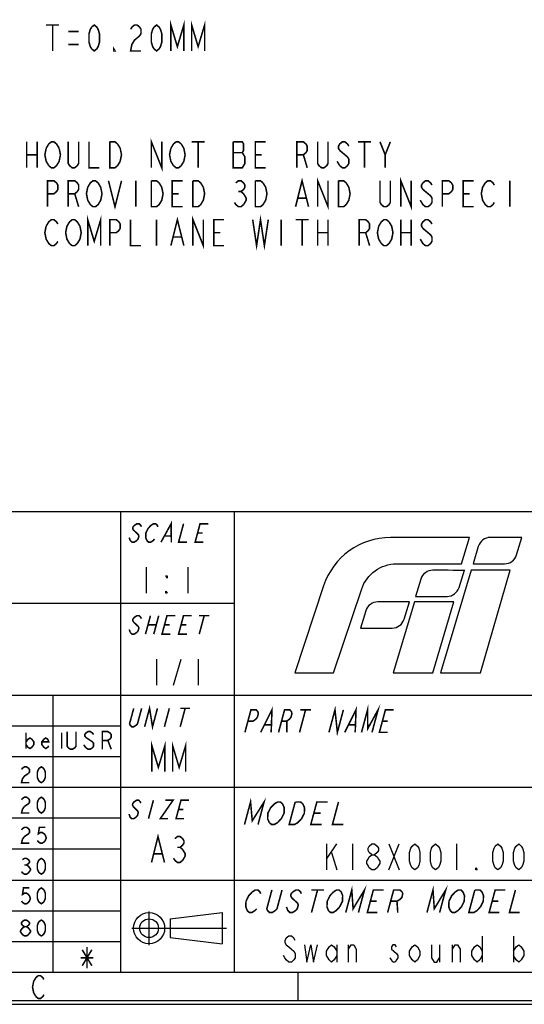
# Model space of a CAD drawing. Header units: millimetres. Extents: x 0 to 420, y 0 to 297.
# Tile 8 of 15: x 294 to 343, y 0 to 95. Entities that reach past the tile are written whole.
import ezdxf

# ---------------------------------------------------------------- set-up
doc = ezdxf.new("R2010")
doc.units = ezdxf.units.MM
doc.header["$LTSCALE"] = 23.1
doc.layers.get('0').update_dxf_attribs({"linetype": 'CONTINUOUS'})

msp = doc.modelspace()

# ---------------------------------------------------------------- linework, layer by layer
at = {"color": 7, "linetype": 'CONTINUOUS', "true_color": 0xf5f5f5}
for p, q in [((234.756, 47.473), (417.234, 47.473)), ((304.127, 47.473), (304.127, 3.102)), ((315.07, 47.473), (315.07, 3.102)), ((306.599, 42.082), (306.599, 39.582)), ((310.599, 42.082), (310.599, 39.582)), ((234.756, 38.619), (315.07, 38.619)), ((307.599, 33.228), (307.599, 30.728)), ((309.224, 30.728), (309.974, 33.228)), ((311.599, 33.228), (311.599, 30.728)), ((234.756, 29.765), (417.234, 29.765)), ((297.61, 29.765), (297.61, 3.102)), ((234.756, 26.814), (304.127, 26.814)), ((234.756, 23.863), (304.127, 23.863)), ((234.756, 20.911), (417.234, 20.911)), ((234.756, 17.96), (304.127, 17.96)), ((323.938, 15.444), (323.938, 12.944)), ((323.938, 13.986), (324.938, 15.444)), ((326.438, 15.444), (326.438, 12.944)), ((329.938, 15.444), (330.938, 12.944)), ((329.938, 12.944), (330.938, 15.444)), ((336.438, 15.444), (336.438, 12.944)), ((234.756, 14.958), (304.127, 14.958)), ((324.438, 14.611), (324.938, 12.944)), ((234.756, 11.955), (417.234, 11.955)), ((234.756, 9.004), (304.127, 9.004)), ((306.868, 5.701), (306.868, 8.947)), ((308.897, 8.231), (313.902, 8.832)), ((313.902, 8.832), (313.902, 5.829)), ((308.897, 8.231), (308.897, 6.429)), ((305.216, 7.33), (314.33, 7.33)), ((234.756, 6.053), (304.127, 6.053)), ((308.897, 6.429), (313.902, 5.829)), ((324.938, 5.732), (324.938, 4.065)), ((326.063, 4.065), (326.063, 5.732)), ((334.813, 5.732), (334.813, 4.065)), ((336.063, 4.065), (336.063, 5.732)), ((338.938, 6.565), (338.938, 4.065)), ((341.938, 6.565), (341.938, 4.065)), ((2.782, 3.102), (417.234, 3.102)), ((321.207, 0.358), (321.207, 3.102)), ((0, 0), (420, 0)), ((0.038, 0.358), (419.978, 0.358))]:
    msp.add_line(p, q, dxfattribs=at)
at = {"color": 2, "linetype": 'CONTINUOUS', "const_width": 0.15}
for points in [[(308.966, 91.81), (308.966, 94.31), (309.591, 92.227), (310.216, 94.31), (310.216, 91.81)], [(310.966, 91.81), (310.966, 94.31), (311.591, 92.227), (312.216, 94.31), (312.216, 91.81)], [(296.966, 94.31), (298.216, 94.31)], [(297.591, 94.31), (297.591, 91.81)], [(301.591, 91.81), (301.341, 92.018), (301.216, 92.227), (301.091, 92.643), (301.091, 93.477), (301.216, 93.893), (301.341, 94.102), (301.591, 94.31), (301.841, 94.102), (301.966, 93.893), (302.091, 93.477), (302.091, 92.643), (301.966, 92.227), (301.841, 92.018), (301.591, 91.81)], [(305.091, 93.893), (305.216, 94.102), (305.466, 94.31), (305.716, 94.31), (305.966, 94.102), (306.091, 93.893), (306.091, 93.477), (305.966, 93.268)], [(307.591, 91.81), (307.341, 92.018), (307.216, 92.227), (307.091, 92.643), (307.091, 93.477), (307.216, 93.893), (307.341, 94.102), (307.591, 94.31), (307.841, 94.102), (307.966, 93.893), (308.091, 93.477), (308.091, 92.643), (307.966, 92.227), (307.841, 92.018), (307.591, 91.81)], [(299.091, 93.685), (300.091, 93.685)], [(305.966, 93.268), (305.466, 92.852), (305.216, 92.435), (305.091, 91.81), (306.091, 91.81)], [(299.091, 92.435), (300.091, 92.435)], [(303.591, 91.81), (303.466, 91.81), (303.466, 92.018), (303.591, 91.81)], [(307.091, 80.56), (307.091, 83.06), (308.091, 80.56), (308.091, 83.06)], [(295.091, 83.06), (295.091, 80.56)], [(296.091, 83.06), (296.091, 80.56)], [(297.216, 80.768), (296.966, 81.185), (296.841, 81.81), (296.966, 82.435)], [(296.966, 82.435), (297.216, 82.852), (297.466, 83.06), (297.716, 83.06), (297.966, 82.852), (298.216, 82.435)], [(298.216, 82.435), (298.341, 81.81), (298.216, 81.185), (298.091, 80.977)], [(300.091, 83.06), (300.091, 80.977), (299.966, 80.768), (299.716, 80.56), (299.466, 80.56), (299.216, 80.768), (299.091, 80.977), (299.091, 83.06)], [(301.091, 83.06), (301.091, 80.56), (302.091, 80.56)], [(303.091, 83.06), (303.591, 83.06), (303.841, 82.852)], [(304.091, 81.185), (303.841, 80.768), (303.591, 80.56), (303.091, 80.56), (303.091, 83.06)], [(303.841, 82.852), (304.091, 82.435), (304.216, 81.81), (304.091, 81.185)], [(309.216, 80.768), (308.966, 81.185), (308.841, 81.81), (308.966, 82.435)], [(308.966, 82.435), (309.216, 82.852), (309.466, 83.06), (309.716, 83.06), (309.966, 82.852)], [(309.966, 82.852), (310.216, 82.435), (310.341, 81.81), (310.216, 81.185), (310.091, 80.977)], [(310.966, 83.06), (312.216, 83.06)], [(311.591, 83.06), (311.591, 80.56)], [(314.966, 83.06), (314.966, 80.56), (315.841, 80.56), (315.966, 80.768), (316.091, 80.977), (316.091, 81.602), (315.841, 82.018)], [(315.841, 82.018), (315.966, 82.227), (315.966, 82.852), (315.841, 83.06), (314.966, 83.06)], [(318.091, 80.56), (317.091, 80.56), (317.091, 83.06), (318.091, 83.06)], [(321.091, 80.56), (321.091, 83.06), (321.716, 83.06), (321.966, 82.852), (322.091, 82.643), (322.091, 82.227), (321.966, 82.018), (321.716, 81.81), (321.091, 81.81)], [(324.091, 83.06), (324.091, 80.977), (323.966, 80.768), (323.716, 80.56), (323.466, 80.56), (323.216, 80.768), (323.091, 80.977), (323.091, 83.06)], [(326.091, 82.643), (325.966, 82.852), (325.716, 83.06), (325.466, 83.06), (325.216, 82.852), (325.091, 82.643), (325.091, 82.435), (325.216, 82.227)], [(326.966, 83.06), (328.216, 83.06)], [(327.591, 83.06), (327.591, 80.56)], [(329.091, 83.06), (329.591, 81.81), (329.591, 80.56)], [(329.591, 81.81), (330.091, 83.06)], [(295.091, 81.81), (296.091, 81.81)], [(314.966, 82.018), (315.841, 82.018)], [(317.091, 81.81), (317.716, 81.81)], [(321.716, 81.81), (322.091, 80.56)], [(325.216, 82.227), (325.716, 81.81), (325.966, 81.602), (326.091, 81.393), (326.091, 80.977), (325.966, 80.768), (325.716, 80.56), (325.466, 80.56), (325.216, 80.768)], [(298.091, 80.977), (297.966, 80.768), (297.716, 80.56), (297.466, 80.56), (297.216, 80.768)], [(310.091, 80.977), (309.966, 80.768), (309.716, 80.56), (309.466, 80.56), (309.216, 80.768)], [(325.216, 80.768), (324.966, 81.185)], [(323.091, 76.81), (323.091, 79.31), (324.091, 76.81), (324.091, 79.31)], [(331.091, 76.81), (331.091, 79.31), (332.091, 76.81), (332.091, 79.31)], [(297.091, 76.81), (297.091, 79.31), (297.716, 79.31), (297.966, 79.102), (298.091, 78.893), (298.091, 78.477), (297.966, 78.268), (297.716, 78.06), (297.091, 78.06)], [(299.091, 76.81), (299.091, 79.31), (299.716, 79.31), (299.966, 79.102), (300.091, 78.893), (300.091, 78.477), (299.966, 78.268), (299.716, 78.06), (299.091, 78.06)], [(302.091, 77.227), (301.966, 77.018), (301.716, 76.81), (301.466, 76.81), (301.216, 77.018), (301.091, 77.227), (300.966, 77.435), (300.841, 78.06), (300.966, 78.685)], [(300.966, 78.685), (301.216, 79.102), (301.466, 79.31), (301.716, 79.31), (301.966, 79.102), (302.216, 78.685)], [(302.216, 78.685), (302.341, 78.06), (302.216, 77.435), (302.091, 77.227)], [(302.966, 79.31), (303.591, 76.81), (304.216, 79.31)], [(305.591, 79.31), (305.591, 76.81)], [(307.091, 79.31), (307.591, 79.31), (307.841, 79.102), (308.091, 78.685)], [(308.091, 78.685), (308.216, 78.06), (308.091, 77.435), (307.966, 77.227), (307.841, 77.018), (307.591, 76.81), (307.091, 76.81), (307.091, 79.31)], [(310.091, 76.81), (309.091, 76.81), (309.091, 79.31), (310.091, 79.31)], [(311.091, 79.31), (311.591, 79.31), (311.841, 79.102), (312.091, 78.685)], [(312.091, 78.685), (312.216, 78.06), (312.091, 77.435), (311.966, 77.227), (311.841, 77.018), (311.591, 76.81), (311.091, 76.81), (311.091, 79.31)], [(315.216, 79.102), (315.466, 79.31), (315.716, 79.31), (315.966, 79.102), (316.091, 78.893), (316.091, 78.685), (315.966, 78.477), (315.716, 78.268), (315.966, 78.06)], [(317.091, 79.31), (317.591, 79.31), (317.841, 79.102)], [(317.841, 79.102), (318.091, 78.685), (318.216, 78.06), (318.091, 77.435), (317.966, 77.227), (317.841, 77.018), (317.591, 76.81), (317.091, 76.81), (317.091, 79.31)], [(320.966, 76.81), (321.591, 79.31), (322.216, 76.81)], [(325.091, 79.31), (325.591, 79.31), (325.841, 79.102)], [(325.841, 77.018), (325.591, 76.81), (325.091, 76.81), (325.091, 79.31)], [(325.841, 79.102), (326.091, 78.685), (326.216, 78.06), (326.091, 77.435), (325.841, 77.018)], [(330.091, 79.31), (330.091, 77.227), (329.966, 77.018), (329.716, 76.81), (329.466, 76.81), (329.216, 77.018), (329.091, 77.227), (329.091, 79.31)], [(334.091, 78.893), (333.966, 79.102), (333.716, 79.31), (333.466, 79.31), (333.216, 79.102), (333.091, 78.893), (333.091, 78.685), (333.216, 78.477), (333.466, 78.268), (333.716, 78.06), (333.966, 77.852), (334.091, 77.643), (334.091, 77.227), (333.966, 77.018), (333.716, 76.81), (333.466, 76.81), (333.216, 77.018), (332.966, 77.435)], [(335.091, 76.81), (335.091, 79.31), (335.716, 79.31), (335.966, 79.102), (336.091, 78.893), (336.091, 78.477), (335.966, 78.268), (335.716, 78.06), (335.091, 78.06)], [(338.091, 76.81), (337.091, 76.81), (337.091, 79.31), (338.091, 79.31)], [(340.091, 77.227), (339.966, 77.018), (339.716, 76.81), (339.466, 76.81), (339.216, 77.018), (339.091, 77.227), (338.966, 77.435), (338.841, 78.06), (338.966, 78.685)], [(338.966, 78.685), (339.216, 79.102), (339.466, 79.31), (339.716, 79.31), (339.966, 79.102), (340.091, 78.893)], [(341.591, 79.31), (341.591, 76.81)], [(299.716, 78.06), (300.091, 76.81)], [(309.091, 78.06), (309.716, 78.06)], [(315.466, 78.268), (315.716, 78.268)], [(315.966, 78.06), (316.216, 77.643), (316.216, 77.435), (315.966, 77.018)], [(337.091, 78.06), (337.716, 78.06)], [(315.966, 77.018), (315.716, 76.81), (315.466, 76.81), (315.216, 77.018), (315.091, 77.227)], [(321.216, 77.643), (321.966, 77.643)], [(300.966, 73.06), (300.966, 75.56), (301.591, 73.477), (302.216, 75.56), (302.216, 73.06)], [(308.966, 73.06), (309.591, 75.56), (310.216, 73.06)], [(311.091, 73.06), (311.091, 75.56), (312.091, 73.06), (312.091, 75.56)], [(316.841, 75.56), (317.216, 73.06), (317.591, 75.56), (317.966, 73.06), (318.341, 75.56)], [(297.216, 73.268), (296.966, 73.685), (296.841, 74.31), (296.966, 74.935)], [(296.966, 74.935), (297.216, 75.352), (297.466, 75.56), (297.716, 75.56), (297.966, 75.352), (298.091, 75.143)], [(299.216, 73.268), (298.966, 73.685), (298.841, 74.31), (298.966, 74.935)], [(298.966, 74.935), (299.216, 75.352), (299.466, 75.56), (299.716, 75.56), (299.966, 75.352), (300.216, 74.935)], [(300.216, 74.935), (300.341, 74.31), (300.216, 73.685), (300.091, 73.477)], [(303.091, 73.06), (303.091, 75.56), (303.716, 75.56), (303.966, 75.352), (304.091, 75.143), (304.091, 74.727), (303.966, 74.518), (303.716, 74.31), (303.091, 74.31)], [(305.091, 75.56), (305.091, 73.06), (306.091, 73.06)], [(307.591, 75.56), (307.591, 73.06)], [(314.091, 73.06), (313.091, 73.06), (313.091, 75.56), (314.091, 75.56)], [(319.591, 75.56), (319.591, 73.06)], [(320.966, 75.56), (322.216, 75.56)], [(321.591, 75.56), (321.591, 73.06)], [(323.091, 75.56), (323.091, 73.06)], [(324.091, 75.56), (324.091, 73.06)], [(327.091, 73.06), (327.091, 75.56), (327.716, 75.56), (327.966, 75.352), (328.091, 75.143), (328.091, 74.727), (327.966, 74.518), (327.716, 74.31), (327.091, 74.31)], [(328.966, 73.685), (328.841, 74.31), (328.966, 74.935), (329.091, 75.143), (329.216, 75.352), (329.466, 75.56), (329.716, 75.56), (329.966, 75.352)], [(329.966, 75.352), (330.216, 74.935), (330.341, 74.31), (330.216, 73.685)], [(331.091, 75.56), (331.091, 73.06)], [(332.091, 75.56), (332.091, 73.06)], [(334.091, 75.143), (333.966, 75.352), (333.716, 75.56), (333.466, 75.56), (333.216, 75.352), (333.091, 75.143), (333.091, 74.935), (333.216, 74.727), (333.466, 74.518), (333.716, 74.31), (333.966, 74.102), (334.091, 73.893), (334.091, 73.477), (333.966, 73.268), (333.716, 73.06), (333.466, 73.06), (333.216, 73.268), (332.966, 73.685)], [(309.216, 73.893), (309.966, 73.893)], [(313.091, 74.31), (313.716, 74.31)], [(323.091, 74.31), (324.091, 74.31)], [(327.716, 74.31), (328.091, 73.06)], [(331.091, 74.31), (332.091, 74.31)], [(298.091, 73.477), (297.966, 73.268), (297.716, 73.06), (297.466, 73.06), (297.216, 73.268)], [(300.091, 73.477), (299.966, 73.268), (299.716, 73.06), (299.466, 73.06), (299.216, 73.268)], [(330.216, 73.685), (329.966, 73.268), (329.716, 73.06), (329.466, 73.06), (329.216, 73.268), (328.966, 73.685)]]:
    msp.add_lwpolyline(points, dxfattribs=at)
at = {"color": 7, "linetype": 'CONTINUOUS', "true_color": 0xf5f5f5, "const_width": 0.15}
for points in [[(308.017, 44.503), (308.991, 46.28), (309.012, 44.503)], [(306.126, 45.984), (306.066, 46.132), (305.907, 46.28), (305.708, 46.28), (305.469, 46.132), (305.33, 45.984), (305.29, 45.835), (305.35, 45.687), (305.51, 45.539), (305.669, 45.391), (305.828, 45.243), (305.888, 45.095), (305.809, 44.799), (305.669, 44.651), (305.431, 44.503), (305.232, 44.503), (305.072, 44.651)], [(307.4, 44.799), (307.261, 44.651), (307.023, 44.503), (306.824, 44.503), (306.664, 44.651), (306.604, 44.799), (306.545, 44.947), (306.564, 45.391), (306.783, 45.835), (306.922, 45.984), (307.061, 46.132), (307.3, 46.28), (307.499, 46.28), (307.658, 46.132), (307.718, 45.984)], [(310.185, 46.28), (309.709, 44.503), (310.505, 44.503)], [(312.096, 44.503), (311.301, 44.503), (311.777, 46.28), (312.573, 46.28)], [(305.072, 44.651), (304.953, 44.947)], [(308.375, 45.095), (308.972, 45.095)], [(311.539, 45.391), (312.036, 45.391)], [(306.126, 37.13), (306.066, 37.278), (305.907, 37.426), (305.708, 37.426), (305.469, 37.278), (305.33, 37.13), (305.29, 36.982), (305.35, 36.834)], [(307.001, 37.426), (306.525, 35.649)], [(307.797, 37.426), (307.321, 35.649)], [(308.913, 35.649), (308.117, 35.649), (308.593, 37.426), (309.389, 37.426)], [(310.505, 35.649), (309.709, 35.649), (310.185, 37.426), (310.981, 37.426)], [(311.677, 37.426), (312.672, 37.426)], [(312.175, 37.426), (311.698, 35.649)], [(305.072, 35.797), (304.953, 36.093)], [(305.35, 36.834), (305.669, 36.537), (305.828, 36.389), (305.888, 36.241), (305.809, 35.945), (305.669, 35.797), (305.431, 35.649), (305.232, 35.649), (305.072, 35.797)], [(306.763, 36.537), (307.559, 36.537)], [(308.355, 36.537), (308.852, 36.537)], [(309.947, 36.537), (310.444, 36.537)], [(306.154, 28.504), (305.757, 27.023), (305.622, 26.875), (305.392, 26.727), (305.202, 26.727), (305.051, 26.875), (304.996, 27.023), (305.392, 28.504)], [(306.44, 26.727), (306.916, 28.504), (307.201, 26.727), (307.677, 28.504)], [(308.82, 28.504), (308.344, 26.727)], [(309.867, 28.504), (310.819, 28.504)], [(310.343, 28.504), (309.867, 26.727)], [(317.608, 26.189), (318.696, 28.361), (318.619, 26.189)], [(324.179, 26.189), (324.761, 28.361), (324.988, 26.189), (325.57, 28.361)], [(325.695, 26.189), (326.783, 28.361), (326.706, 26.189)], [(327.313, 26.189), (327.895, 28.361), (327.915, 26.551), (328.906, 28.361), (328.324, 26.189)], [(316.092, 26.189), (316.674, 28.361), (317.179, 28.361), (317.333, 28.18), (317.385, 27.999), (317.288, 27.637), (317.139, 27.456), (316.888, 27.275), (316.383, 27.275)], [(319.327, 26.189), (319.909, 28.361), (320.414, 28.361), (320.568, 28.18), (320.62, 27.999), (320.523, 27.637), (320.374, 27.456), (320.123, 27.275), (319.618, 27.275)], [(321.93, 28.361), (321.348, 26.189)], [(321.425, 28.361), (322.436, 28.361)], [(329.84, 26.189), (329.031, 26.189), (329.614, 28.361), (330.422, 28.361)], [(318.004, 26.913), (318.611, 26.913)], [(320.123, 27.275), (320.135, 26.189)], [(326.092, 26.913), (326.698, 26.913)], [(329.323, 27.275), (329.828, 27.275)], [(295.023, 26.158), (295.023, 24.633)], [(295.023, 25.269), (295.214, 25.523), (295.405, 25.65), (295.595, 25.523), (295.786, 25.269), (295.786, 25.014), (295.595, 24.76), (295.405, 24.633), (295.214, 24.76), (295.023, 25.014)], [(297.216, 24.887), (297.121, 24.76), (296.93, 24.633), (296.739, 24.76), (296.549, 25.014), (296.549, 25.269), (296.739, 25.523), (296.93, 25.65), (297.121, 25.523), (297.216, 25.269), (296.549, 25.269)], [(298.455, 24.633), (298.455, 26.158)], [(299.835, 26.262), (299.835, 24.85), (299.729, 24.708), (299.517, 24.567), (299.305, 24.567), (299.093, 24.708), (298.987, 24.85), (298.987, 26.262)], [(301.529, 25.98), (301.423, 26.121), (301.212, 26.262), (301, 26.262), (300.788, 26.121), (300.682, 25.98), (300.682, 25.838), (300.788, 25.697), (301, 25.556)], [(301, 25.556), (301.423, 25.273), (301.529, 25.132), (301.529, 24.85), (301.423, 24.708), (301.212, 24.567), (301, 24.567), (300.788, 24.708)], [(302.377, 24.567), (302.377, 26.262), (302.906, 26.262), (303.118, 26.121), (303.224, 25.98), (303.224, 25.697), (303.118, 25.556), (302.906, 25.415), (302.377, 25.415)], [(300.788, 24.708), (300.576, 24.991)], [(302.906, 25.415), (303.224, 24.567)], [(307.138, 22.403), (307.138, 24.903), (307.763, 22.819), (308.388, 24.903), (308.388, 22.403)], [(309.138, 22.403), (309.138, 24.903), (309.763, 22.819), (310.388, 24.903), (310.388, 22.403)], [(294.594, 22.615), (294.689, 22.742), (294.88, 22.869), (295.071, 22.869), (295.261, 22.742), (295.357, 22.615), (295.357, 22.361), (295.261, 22.233)], [(296.501, 21.344), (296.31, 21.471), (296.215, 21.598), (296.119, 21.852), (296.119, 22.361), (296.215, 22.615), (296.31, 22.742), (296.501, 22.869), (296.691, 22.742), (296.787, 22.615), (296.882, 22.361), (296.882, 21.852), (296.787, 21.598), (296.691, 21.471), (296.501, 21.344)], [(295.261, 22.233), (294.88, 21.979), (294.689, 21.725), (294.594, 21.344), (295.357, 21.344)], [(294.594, 19.692), (294.689, 19.819), (294.88, 19.946), (295.071, 19.946), (295.261, 19.819), (295.357, 19.692), (295.357, 19.438), (295.261, 19.311), (294.88, 19.057)], [(296.501, 18.421), (296.31, 18.548), (296.215, 18.675), (296.119, 18.929), (296.119, 19.438), (296.215, 19.692), (296.31, 19.819), (296.501, 19.946), (296.691, 19.819), (296.787, 19.692), (296.882, 19.438), (296.882, 18.929), (296.787, 18.675), (296.691, 18.548), (296.501, 18.421)], [(316.053, 17.314), (316.635, 19.486), (316.801, 17.676), (317.937, 19.486), (317.355, 17.314)], [(294.88, 19.057), (294.689, 18.802), (294.594, 18.421), (295.357, 18.421)], [(306.07, 19.36), (306.015, 19.508), (305.865, 19.656), (305.675, 19.656), (305.446, 19.508), (305.311, 19.36), (305.272, 19.212), (305.327, 19.064)], [(305.327, 19.064), (305.776, 18.619)], [(307.287, 19.656), (306.81, 17.879)], [(308.424, 19.656), (309.182, 19.656), (307.948, 17.879), (308.706, 17.879)], [(310.223, 17.879), (309.465, 17.879), (309.941, 19.656), (310.699, 19.656)], [(318.445, 17.495), (318.281, 17.857), (318.297, 18.4), (318.572, 18.943), (318.751, 19.124), (318.93, 19.305), (319.238, 19.486), (319.499, 19.486), (319.711, 19.305)], [(319.711, 19.305), (319.874, 18.943), (319.859, 18.4), (319.583, 17.857)], [(321.536, 17.857), (321.178, 17.495), (320.869, 17.314), (320.349, 17.314), (320.931, 19.486)], [(320.931, 19.486), (321.451, 19.486), (321.663, 19.305)], [(321.663, 19.305), (321.827, 18.943), (321.811, 18.4), (321.536, 17.857)], [(323.473, 17.314), (322.432, 17.314), (323.014, 19.486), (324.055, 19.486)], [(325.096, 19.486), (324.514, 17.314), (325.556, 17.314)], [(305.776, 18.619), (305.832, 18.471), (305.752, 18.175), (305.618, 18.027), (305.388, 17.879), (305.199, 17.879), (305.049, 18.027), (304.994, 18.175), (304.939, 18.323)], [(309.703, 18.767), (310.177, 18.767)], [(322.723, 18.4), (323.373, 18.4)], [(294.594, 16.794), (294.689, 16.921), (294.88, 17.048), (295.071, 17.048), (295.261, 16.921), (295.357, 16.794), (295.357, 16.54), (295.261, 16.413), (295.071, 16.286), (294.88, 16.158), (294.689, 15.904), (294.594, 15.523), (295.357, 15.523)], [(296.882, 17.048), (296.31, 17.048), (296.215, 16.413), (296.405, 16.54), (296.596, 16.54), (296.787, 16.413), (296.882, 16.286), (296.977, 16.031), (296.882, 15.777), (296.787, 15.65), (296.596, 15.523), (296.405, 15.523), (296.215, 15.65), (296.119, 15.777)], [(319.583, 17.857), (319.226, 17.495), (318.917, 17.314), (318.656, 17.314), (318.445, 17.495)], [(307.102, 13.659), (307.727, 16.159), (308.352, 13.659)], [(309.352, 15.951), (309.602, 16.159), (309.852, 16.159), (310.102, 15.951), (310.227, 15.743), (310.227, 15.534), (310.102, 15.326), (309.852, 15.118), (310.102, 14.909)], [(309.602, 15.118), (309.852, 15.118)], [(307.352, 14.493), (308.102, 14.493)], [(310.352, 14.284), (310.102, 13.868), (309.852, 13.659), (309.602, 13.659), (309.352, 13.868), (309.227, 14.076)], [(310.102, 14.909), (310.352, 14.493), (310.352, 14.284)], [(294.689, 13.929), (294.88, 14.056), (295.071, 14.056), (295.261, 13.929), (295.357, 13.802), (295.357, 13.675), (295.261, 13.547), (295.071, 13.42), (295.261, 13.293), (295.357, 13.166), (295.452, 13.039), (295.452, 12.912)], [(294.88, 13.42), (295.071, 13.42)], [(296.501, 12.531), (296.31, 12.658), (296.215, 12.785), (296.119, 13.039), (296.119, 13.547), (296.215, 13.802), (296.31, 13.929), (296.501, 14.056), (296.691, 13.929), (296.787, 13.802), (296.882, 13.547), (296.882, 13.039), (296.787, 12.785), (296.691, 12.658), (296.501, 12.531)], [(295.452, 12.912), (295.261, 12.658), (295.071, 12.531), (294.88, 12.531), (294.689, 12.658), (294.594, 12.785)], [(325.795, 8.838), (326.377, 11.01), (326.503, 9.2), (327.598, 11.01), (327.016, 8.838)], [(333.609, 8.838), (334.191, 11.01), (334.316, 9.2), (335.412, 11.01), (334.829, 8.838)], [(295.357, 11.211), (294.785, 11.211), (294.689, 10.575), (294.88, 10.703), (295.071, 10.703), (295.261, 10.575), (295.357, 10.448), (295.452, 10.194), (295.357, 9.94), (295.261, 9.813), (295.071, 9.686), (294.88, 9.686), (294.689, 9.813), (294.594, 9.94)], [(296.501, 9.686), (296.31, 9.813), (296.215, 9.94), (296.119, 10.194), (296.119, 10.703), (296.215, 10.957), (296.31, 11.084), (296.501, 11.211), (296.691, 11.084), (296.787, 10.957), (296.882, 10.703), (296.882, 10.194), (296.787, 9.94), (296.691, 9.813), (296.501, 9.686)], [(317.224, 9.2), (317.054, 9.019), (316.761, 8.838), (316.517, 8.838), (316.321, 9.019), (316.248, 9.2), (316.174, 9.381), (316.198, 9.924), (316.465, 10.467), (316.806, 10.829)], [(316.806, 10.829), (317.099, 11.01), (317.343, 11.01), (317.539, 10.829), (317.612, 10.648)], [(319.663, 11.01), (319.178, 9.2), (319.007, 9.019), (318.715, 8.838), (318.47, 8.838), (318.275, 9.019), (318.201, 9.2), (318.686, 11.01)], [(321.519, 10.648), (321.446, 10.829), (321.25, 11.01), (321.006, 11.01), (320.713, 10.829), (320.542, 10.648), (320.494, 10.467), (320.568, 10.286)], [(322.471, 11.01), (323.692, 11.01)], [(323.081, 11.01), (322.499, 8.838)], [(325.208, 9.381), (324.867, 9.019), (324.574, 8.838), (324.33, 8.838), (324.135, 9.019), (324.061, 9.2), (323.987, 9.381), (324.011, 9.924), (324.279, 10.467), (324.62, 10.829)], [(324.62, 10.829), (324.912, 11.01), (325.157, 11.01), (325.352, 10.829), (325.426, 10.648), (325.499, 10.467), (325.476, 9.924), (325.208, 9.381)], [(328.847, 8.838), (327.871, 8.838), (328.453, 11.01), (329.429, 11.01)], [(329.824, 8.838), (330.406, 11.01), (331.016, 11.01), (331.212, 10.829), (331.286, 10.648), (331.189, 10.286), (331.018, 10.105), (330.725, 9.924), (330.115, 9.924)], [(336.928, 9.381), (336.587, 9.019), (336.294, 8.838), (336.05, 8.838), (335.855, 9.019), (335.781, 9.2), (335.707, 9.381), (335.731, 9.924), (335.998, 10.467), (336.34, 10.829)], [(336.34, 10.829), (336.632, 11.01), (336.877, 11.01), (337.072, 10.829), (337.146, 10.648), (337.219, 10.467), (337.196, 9.924), (336.928, 9.381)], [(338.76, 9.381), (338.418, 9.019), (338.126, 8.838), (337.637, 8.838), (338.219, 11.01)], [(338.219, 11.01), (338.708, 11.01), (338.903, 10.829), (338.977, 10.648), (339.051, 10.467), (339.027, 9.924), (338.76, 9.381)], [(340.567, 8.838), (339.591, 8.838), (340.173, 11.01), (341.149, 11.01)], [(342.126, 11.01), (341.544, 8.838), (342.521, 8.838)], [(320.568, 10.286), (321.154, 9.743), (321.228, 9.562), (321.131, 9.2), (320.96, 9.019), (320.668, 8.838), (320.424, 8.838), (320.228, 9.019), (320.154, 9.2), (320.081, 9.381)], [(328.162, 9.924), (328.772, 9.924)], [(330.725, 9.924), (330.801, 8.838)], [(339.882, 9.924), (340.492, 9.924)], [(294.88, 7.475), (294.689, 7.602), (294.594, 7.729), (294.594, 7.856), (294.689, 7.983), (294.88, 8.11), (295.071, 8.11), (295.261, 7.983), (295.357, 7.856), (295.357, 7.729), (295.261, 7.602), (295.071, 7.475)], [(296.501, 6.585), (296.31, 6.712), (296.215, 6.839), (296.119, 7.093), (296.119, 7.602), (296.215, 7.856), (296.31, 7.983), (296.501, 8.11), (296.691, 7.983), (296.787, 7.856), (296.882, 7.602), (296.882, 7.093), (296.787, 6.839), (296.691, 6.712), (296.501, 6.585)], [(294.88, 6.585), (294.689, 6.712), (294.594, 6.839), (294.499, 6.966), (294.499, 7.093), (294.594, 7.22), (294.689, 7.347), (294.88, 7.475), (295.071, 7.475), (295.261, 7.347), (295.357, 7.22), (295.452, 7.093), (295.452, 6.966), (295.357, 6.839), (295.261, 6.712), (295.071, 6.585), (294.88, 6.585)], [(300.439, 5.25), (301.36, 3.716)], [(300.439, 3.716), (301.36, 5.25)], [(300.899, 5.506), (300.899, 3.46)], [(300.285, 4.483), (301.513, 4.483)], [(295.982, 0.745), (295.763, 1.111), (295.653, 1.659), (295.763, 2.208), (295.873, 2.391), (295.982, 2.574), (296.202, 2.757), (296.421, 2.757), (296.641, 2.574), (296.751, 2.391)], [(296.751, 0.928), (296.641, 0.745), (296.421, 0.562), (296.202, 0.562), (295.982, 0.745)]]:
    msp.add_lwpolyline(points, dxfattribs=at)
at = {"color": 7, "linetype": 'CONTINUOUS', "true_color": 0xf5f5f5}
for points in [[(308.599, 41.249), (308.599, 41.041), (308.474, 41.249), (308.599, 41.249)], [(308.599, 39.582), (308.474, 39.582), (308.474, 39.791), (308.599, 39.582)], [(328.313, 14.403), (328.063, 14.611), (327.938, 14.819), (327.938, 15.028), (328.063, 15.236), (328.313, 15.444), (328.563, 15.444), (328.813, 15.236), (328.938, 15.028), (328.938, 14.819), (328.813, 14.611), (328.563, 14.403)], [(332.438, 12.944), (332.188, 13.153), (332.063, 13.361), (331.938, 13.778), (331.938, 14.611), (332.063, 15.028), (332.188, 15.236), (332.438, 15.444), (332.688, 15.236), (332.813, 15.028), (332.938, 14.611), (332.938, 13.778), (332.813, 13.361), (332.688, 13.153), (332.438, 12.944)], [(334.438, 12.944), (334.188, 13.153), (334.063, 13.361), (333.938, 13.778), (333.938, 14.611), (334.063, 15.028), (334.188, 15.236), (334.438, 15.444), (334.688, 15.236), (334.813, 15.028), (334.938, 14.611), (334.938, 13.778), (334.813, 13.361), (334.688, 13.153), (334.438, 12.944)], [(340.438, 12.944), (340.188, 13.153), (340.063, 13.361), (339.938, 13.778), (339.938, 14.611), (340.063, 15.028), (340.188, 15.236), (340.438, 15.444), (340.688, 15.236), (340.813, 15.028), (340.938, 14.611), (340.938, 13.778), (340.813, 13.361), (340.688, 13.153), (340.438, 12.944)], [(342.438, 12.944), (342.188, 13.153), (342.063, 13.361), (341.938, 13.778), (341.938, 14.611), (342.063, 15.028), (342.188, 15.236), (342.438, 15.444), (342.688, 15.236), (342.813, 15.028), (342.938, 14.611), (342.938, 13.778), (342.813, 13.361), (342.688, 13.153), (342.438, 12.944)], [(328.313, 12.944), (328.063, 13.153), (327.938, 13.361), (327.813, 13.569), (327.813, 13.778), (327.938, 13.986), (328.063, 14.194), (328.313, 14.403), (328.563, 14.403), (328.813, 14.194), (328.938, 13.986), (329.063, 13.778), (329.063, 13.569), (328.938, 13.361), (328.813, 13.153), (328.563, 12.944), (328.313, 12.944)], [(338.438, 12.944), (338.313, 12.944), (338.313, 13.153), (338.438, 12.944)], [(320.938, 6.148), (320.813, 6.357), (320.563, 6.565), (320.313, 6.565), (320.063, 6.357), (319.938, 6.148), (319.938, 5.94), (320.063, 5.732), (320.313, 5.523), (320.563, 5.315), (320.813, 5.107), (320.938, 4.898), (320.938, 4.482), (320.813, 4.273), (320.563, 4.065), (320.313, 4.065), (320.063, 4.273), (319.938, 4.482), (319.813, 4.69)], [(321.813, 5.732), (322.063, 4.065), (322.438, 5.732), (322.688, 4.065), (323.063, 5.732)], [(324.938, 4.69), (324.688, 4.273), (324.438, 4.065), (324.188, 4.273), (323.938, 4.69), (323.938, 5.107), (324.188, 5.523), (324.438, 5.732), (324.688, 5.523), (324.938, 5.107)], [(326.063, 5.315), (326.313, 5.732), (326.563, 5.732), (326.813, 5.315), (326.813, 4.065)], [(330.688, 5.523), (330.563, 5.732), (330.313, 5.732), (330.188, 5.523), (330.188, 5.315), (330.438, 5.107), (330.688, 4.898), (330.813, 4.69), (330.813, 4.482), (330.688, 4.273), (330.563, 4.065), (330.313, 4.065), (330.188, 4.273), (330.063, 4.482)], [(332.938, 4.69), (332.688, 4.273), (332.438, 4.065), (332.188, 4.273), (331.938, 4.69), (331.938, 5.107), (332.188, 5.523), (332.438, 5.732), (332.688, 5.523), (332.938, 5.107), (332.938, 4.69)], [(334.063, 5.732), (334.063, 4.482), (334.313, 4.065), (334.563, 4.065), (334.813, 4.482)], [(336.063, 5.315), (336.313, 5.732), (336.563, 5.732), (336.813, 5.315), (336.813, 4.065)], [(338.938, 4.69), (338.688, 4.273), (338.438, 4.065), (338.188, 4.273), (337.938, 4.69), (337.938, 5.107), (338.188, 5.523), (338.438, 5.732), (338.688, 5.523), (338.938, 5.107)], [(341.938, 5.107), (342.188, 5.523), (342.438, 5.732), (342.688, 5.523), (342.938, 5.107), (342.938, 4.69), (342.688, 4.273), (342.438, 4.065), (342.188, 4.273), (341.938, 4.69)]]:
    msp.add_lwpolyline(points, dxfattribs=at)
for radius in [1.501, 0.901]:
    msp.add_circle((306.868, 7.33), radius, dxfattribs=at)
at = {"color": 7, "linetype": 'CONTINUOUS'}
for points, knots in [([(337.695, 44.953), (337.695, 44.953), (336.938, 42.416), (336.938, 42.416), (336.938, 42.416), (336.938, 42.416), (330.682, 42.416), (330.682, 42.416), (330.682, 42.416), (329.163, 42.416), (327.813, 41.445), (327.328, 40.003), (327.328, 40.003), (327.328, 40.003), (324.602, 31.91), (324.602, 31.91), (324.602, 31.91), (324.602, 31.91), (320.91, 31.91), (320.91, 31.91), (320.91, 31.91), (320.91, 31.91), (323.663, 40.293), (323.663, 40.293), (323.663, 40.293), (324.577, 43.079), (327.175, 44.953), (330.101, 44.953), (330.101, 44.953), (333.821, 44.953), (337.695, 44.953), (337.695, 44.953)], [0, 0, 0, 0, 0.111111, 0.111111, 0.111111, 0.111111, 0.222222, 0.222222, 0.222222, 0.222222, 0.333333, 0.333333, 0.333333, 0.333333, 0.444444, 0.444444, 0.444444, 0.444444, 0.555556, 0.555556, 0.555556, 0.555556, 0.666667, 0.666667, 0.666667, 0.666667, 0.777778, 0.777778, 0.777778, 0.777778, 1, 1, 1, 1]), ([(342.747, 44.956), (342.747, 44.956), (342.232, 43.283), (342.232, 43.283), (342.232, 43.283), (342.075, 42.778), (341.609, 42.419), (341.082, 42.419), (341.082, 42.419), (341.082, 42.419), (338.048, 42.419), (338.048, 42.419), (338.048, 42.419), (338.048, 42.419), (338.551, 44.097), (338.551, 44.097), (338.551, 44.097), (338.706, 44.608), (339.177, 44.956), (339.711, 44.956), (339.711, 44.956), (341.266, 44.956), (342.747, 44.956), (342.747, 44.956)], [0, 0, 0, 0, 0.142857, 0.142857, 0.142857, 0.142857, 0.285714, 0.285714, 0.285714, 0.285714, 0.428571, 0.428571, 0.428571, 0.428571, 0.571429, 0.571429, 0.571429, 0.571429, 0.714286, 0.714286, 0.714286, 0.714286, 1, 1, 1, 1]), ([(337.213, 41.795), (337.213, 41.795), (336.697, 40.133), (336.697, 40.133), (336.697, 40.133), (336.541, 39.628), (336.075, 39.284), (335.548, 39.284), (335.548, 39.284), (335.548, 39.284), (332.514, 39.284), (332.514, 39.284), (332.514, 39.284), (332.514, 39.284), (333.017, 40.947), (333.017, 40.947), (333.017, 40.947), (333.172, 41.458), (333.643, 41.807), (334.176, 41.803), (334.176, 41.803), (335.341, 41.796), (337.223, 41.785), (337.213, 41.795)], [0, 0, 0, 0, 0.142857, 0.142857, 0.142857, 0.142857, 0.285714, 0.285714, 0.285714, 0.285714, 0.428571, 0.428571, 0.428571, 0.428571, 0.571429, 0.571429, 0.571429, 0.571429, 0.714286, 0.714286, 0.714286, 0.714286, 1, 1, 1, 1]), ([(341.63, 41.794), (341.63, 41.794), (338.747, 31.912), (338.747, 31.912), (338.747, 31.912), (338.747, 31.912), (334.914, 31.912), (334.914, 31.912), (334.914, 31.912), (334.914, 31.912), (337.858, 41.794), (337.858, 41.794), (337.858, 41.794), (337.858, 41.794), (341.63, 41.794), (341.63, 41.794)], [0, 0, 0, 0, 0.2, 0.2, 0.2, 0.2, 0.4, 0.4, 0.4, 0.4, 0.6, 0.6, 0.6, 0.6, 1, 1, 1, 1]), ([(331.922, 38.752), (331.922, 38.752), (331.406, 37.082), (331.406, 37.082), (331.406, 37.082), (331.25, 36.577), (330.784, 36.234), (330.257, 36.234), (330.257, 36.234), (330.257, 36.234), (327.223, 36.234), (327.223, 36.234), (327.223, 36.234), (327.223, 36.234), (327.726, 37.896), (327.726, 37.896), (327.726, 37.896), (327.881, 38.407), (328.352, 38.756), (328.885, 38.752), (328.885, 38.752), (330.05, 38.745), (331.931, 38.742), (331.922, 38.752)], [0, 0, 0, 0, 0.142857, 0.142857, 0.142857, 0.142857, 0.285714, 0.285714, 0.285714, 0.285714, 0.428571, 0.428571, 0.428571, 0.428571, 0.571429, 0.571429, 0.571429, 0.571429, 0.714286, 0.714286, 0.714286, 0.714286, 1, 1, 1, 1]), ([(336.184, 38.752), (336.184, 38.752), (334.173, 31.912), (334.173, 31.912), (334.173, 31.912), (334.173, 31.912), (330.373, 31.912), (330.373, 31.912), (330.373, 31.912), (330.373, 31.912), (332.426, 38.752), (332.426, 38.752), (332.426, 38.752), (332.426, 38.752), (336.184, 38.752), (336.184, 38.752)], [0, 0, 0, 0, 0.2, 0.2, 0.2, 0.2, 0.4, 0.4, 0.4, 0.4, 0.6, 0.6, 0.6, 0.6, 1, 1, 1, 1])]:
    msp.add_open_spline(points, degree=3, knots=knots, dxfattribs=at)

doc.saveas('drawing.dxf')
